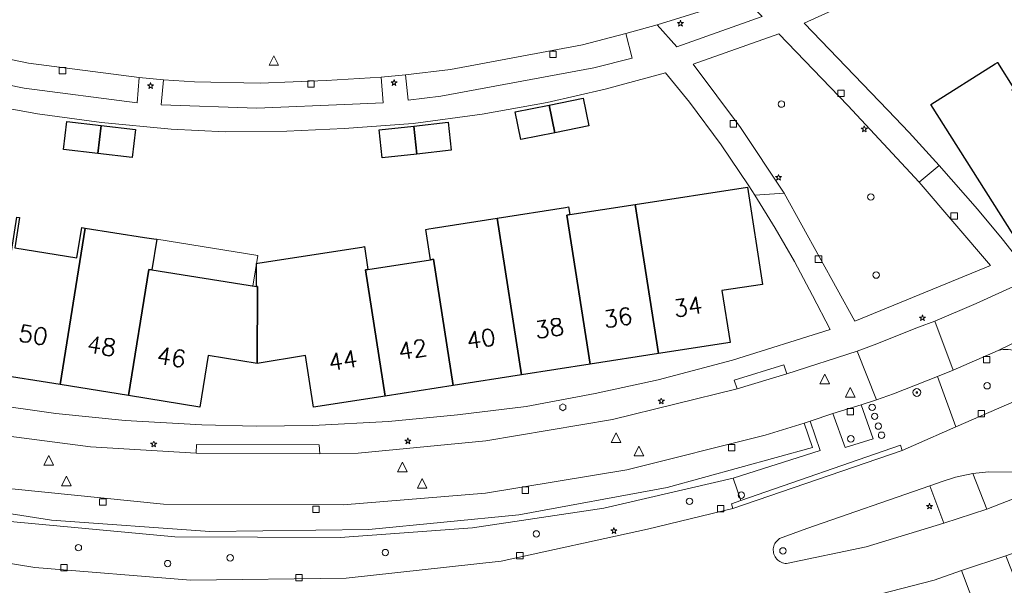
# Model space of a CAD drawing. Header units: metres. Extents: x 105376 to 107446, y 444190 to 447356.
# Tile 24 of 90: x 106527 to 106604, y 446305 to 446349. Entities that reach past the tile are written whole.
import ezdxf
from ezdxf.enums import TextEntityAlignment as Align

# ---------------------------------------------------------------- set-up
doc = ezdxf.new("R2010")
doc.units = ezdxf.units.M
doc.header["$MEASUREMENT"] = 0
for name, color, linetype, lineweight in [('begroeid terreindeel kenmerkpunt', 3, 'Continuous', 0), ('huisnummerreeks BGT', 7, 'Continuous', 0), ('luifel', 220, 'Continuous', 0), ('onbegroeid terreindeel vlak', 5, 'Continuous', 0), ('ondersteunend wegdeel vlak', 2, 'Continuous', 0), ('pand vlak gecombineerd BAG en BGT', 1, 'Continuous', 30), ('s_afsluitpaal', 7, 'Continuous', 0), ('s_boom', 7, 'Continuous', 0), ('s_brandkraan_brandput', 7, 'Continuous', 0), ('s_fietsenrek', 7, 'Continuous', 0), ('s_lantaarnpaal_lichtmast', 7, 'Continuous', 0), ('s_rioolput', 7, 'Continuous', 0), ('s_straatkolk_trottoirkolk', 7, 'Continuous', 0), ('s_verkeersbordpaal', 7, 'Continuous', 0), ('wegdeel vlak', 2, 'Continuous', 0)]:
    doc.layers.add(name, color=color, linetype=linetype, lineweight=lineweight)
doc.styles.get("Standard").update_dxf_attribs({"font": 'romans.shx'})

msp = doc.modelspace()

# ---------------------------------------------------------------- linework, layer by layer
at = {"layer": 'begroeid terreindeel kenmerkpunt', "flags": 128}
for points in [[(106585.245, 446349.255), (106578.599, 446346.897), (106577.053, 446348.614), (106581.012, 446349.833), (106583.7, 446350.863)], [(106585.245, 446349.255), (106578.599, 446346.897), (106577.053, 446348.614), (106581.012, 446349.833), (106583.7, 446350.863)], [(106579.856, 446345.559), (106586.536, 446347.906), (106591.921, 446342.326), (106597.484, 446336.356), (106603.037, 446329.853), (106592.47, 446325.532), (106586.952, 446335.494), (106583.546, 446340.626)], [(106579.856, 446345.559), (106586.536, 446347.906), (106591.921, 446342.326), (106597.484, 446336.356), (106603.037, 446329.853), (106592.47, 446325.532), (106586.952, 446335.494), (106583.546, 446340.626)], [(106607.039, 446320.187), (106600.322, 446317.289), (106598.895, 446321.202), (106600.122, 446321.697), (106603.632, 446323.236), (106603.824, 446323.284), (106604.02, 446323.314), (106604.218, 446323.323), (106604.416, 446323.313), (106604.613, 446323.284), (106604.805, 446323.235), (106604.991, 446323.167), (106605.17, 446323.081), (106605.339, 446322.978), (106605.497, 446322.859), (106605.643, 446322.724), (106605.775, 446322.576), (106605.891, 446322.415), (106605.991, 446322.244)], [(106607.039, 446320.187), (106600.322, 446317.289), (106598.895, 446321.202), (106600.122, 446321.697), (106603.632, 446323.236), (106603.824, 446323.284), (106604.02, 446323.314), (106604.218, 446323.323), (106604.416, 446323.313), (106604.613, 446323.284), (106604.805, 446323.235), (106604.991, 446323.167), (106605.17, 446323.081), (106605.339, 446322.978), (106605.497, 446322.859), (106605.643, 446322.724), (106605.775, 446322.576), (106605.891, 446322.415), (106605.991, 446322.244)], [(106592.95, 446319.01), (106593.882, 446316.358), (106591.696, 446315.659), (106590.742, 446318.312)], [(106592.95, 446319.01), (106593.882, 446316.358), (106591.696, 446315.659), (106590.742, 446318.312)], [(106598.633, 446305.338), (106600.778, 446306.088), (106602.573, 446301.324), (106602.605, 446301.257), (106599.717, 446300.374), (106590.002, 446298.316), (106580.136, 446297.184), (106545.718, 446295.363), (106546.381, 446296.142), (106547.112, 446296.856), (106547.907, 446297.5), (106548.758, 446298.067), (106549.658, 446298.553), (106550.197, 446298.637), (106550.221, 446299.364), (106558.791, 446299.797), (106575.655, 446301.175), (106583.41, 446301.996), (106591.083, 446303.386)], [(106598.633, 446305.338), (106600.778, 446306.088), (106602.573, 446301.324), (106602.605, 446301.257), (106599.717, 446300.374), (106590.002, 446298.316), (106580.136, 446297.184), (106545.718, 446295.363), (106546.381, 446296.142), (106547.112, 446296.856), (106547.907, 446297.5), (106548.758, 446298.067), (106549.658, 446298.553), (106550.197, 446298.637), (106550.221, 446299.364), (106558.791, 446299.797), (106575.655, 446301.175), (106583.41, 446301.996), (106591.083, 446303.386)]]:
    msp.add_lwpolyline(points, close=True, dxfattribs=at)
msp.add_lwpolyline([(106526.627, 446309.912), (106539.459, 446308.72), (106552.346, 446308.662), (106562.671, 446309.4), (106572.906, 446310.945), (106582.988, 446313.287), (106583.582, 446311.544), (106582.84, 446311.287), (106582.953, 446310.927), (106576.309, 446309.305), (106564.899, 446306.819), (106552.822, 446305.496), (106540.674, 446305.332), (106528.565, 446306.327), (106516.756, 446308.245)], dxfattribs=at)
msp.add_lwpolyline([(106526.627, 446309.912), (106539.459, 446308.72), (106552.346, 446308.662), (106562.671, 446309.4), (106572.906, 446310.945), (106582.988, 446313.287), (106583.582, 446311.544), (106582.84, 446311.287), (106582.953, 446310.927), (106576.309, 446309.305), (106564.899, 446306.819), (106552.822, 446305.496), (106540.674, 446305.332), (106528.565, 446306.327), (106516.756, 446308.245)], dxfattribs=at)
at = {"layer": 'luifel', "flags": 128}
msp.add_lwpolyline([(106538.056, 446331.899), (106545.922, 446330.641), (106545.541, 446328.259)], dxfattribs=at)
at = {"layer": 'onbegroeid terreindeel vlak', "flags": 128}
for points in [[(106604.891, 446330.724), (106603.939, 446331.925), (106602.025, 446334.243), (106599.021, 446337.666), (106596.687, 446340.22), (106595.027, 446341.966), (106588.513, 446348.75), (106593.672, 446351.103), (106598.286, 446353.375), (106603.378, 446356.132), (106608.181, 446359.217)], [(106604.851, 446343.656), (106603.569, 446345.685), (106603.406, 446345.582), (106598.372, 446342.399), (106604.84, 446332.188)], [(106523.175, 446342.681), (106528.762, 446341.684), (106533.757, 446341.006), (106539.181, 446340.489), (106543.38, 446340.275), (106548.189, 446340.336), (106552.657, 446340.533), (106558.051, 446340.926), (106563.412, 446341.654), (106568.484, 446342.56), (106573.007, 446343.595), (106577.697, 446344.874), (106579.576, 446342.589), (106582.038, 446339.266), (106584.199, 446336.062), (106584.667, 446335.33), (106586.24, 446332.776), (106587.745, 446330.178), (106589.167, 446327.53), (106590.542, 446324.869), (106582.919, 446322.471), (106577.119, 446320.934), (106572.225, 446319.875), (106566.835, 446318.863), (106561.491, 446318.208), (106556.115, 446317.704), (106550.217, 446317.382), (106545.813, 446317.342), (106541.58, 446317.428), (106535.587, 446317.777), (106530.201, 446318.311), (106524.871, 446319.067)], [(106525.217, 446321.422), (106530.519, 446320.571), (106535.864, 446319.713), (106541.41, 446318.823), (106542.069, 446322.849), (106545.888, 446322.224), (106549.637, 446322.849), (106550.266, 446318.808), (106555.859, 446319.679), (106561.165, 446320.505), (106566.492, 446321.334), (106571.824, 446322.164), (106577.161, 446322.995), (106582.734, 446323.862), (106582.104, 446327.897), (106585.265, 446328.39), (106584.084, 446335.975), (106575.347, 446334.614), (106570.241, 446333.83), (106570.153, 446334.419), (106569.921, 446334.385), (106569.922, 446334.383), (106564.584, 446333.542), (106559.598, 446332.764), (106559.265, 446332.712), (106559.014, 446332.673), (106559.378, 446330.31), (106554.516, 446329.538), (106554.514, 446329.546), (106554.513, 446329.554), (106554.237, 446331.327), (106554.047, 446331.297), (106546.438, 446330.111), (106545.921, 446330.03), (106545.822, 446330.015), (106545.825, 446328.214), (106537.675, 446329.517), (106538.056, 446331.899), (106537.833, 446331.934), (106537.099, 446332.05), (106532.487, 446332.779), (106532.219, 446332.822), (106531.839, 446330.452), (106527.001, 446331.227)]]:
    msp.add_lwpolyline(points, dxfattribs=at)
for points in [[(106571.727, 446340.748), (106571.278, 446342.902), (106568.638, 446342.366), (106565.986, 446341.827), (106566.424, 446339.671), (106569.075, 446340.21)], [(106533.727, 446340.778), (106531.05, 446341.089), (106530.793, 446338.904), (106533.473, 446338.593), (106536.149, 446338.282), (106536.406, 446340.467)], [(106561.009, 446338.837), (106560.766, 446341.024), (106558.082, 446340.726), (106555.398, 446340.428), (106555.625, 446338.24), (106558.317, 446338.539)]]:
    msp.add_lwpolyline(points, close=True, dxfattribs=at)
at = {"layer": 'ondersteunend wegdeel vlak', "flags": 128}
msp.add_lwpolyline([(106605.351, 446311.876), (106602.75, 446310.875), (106601.647, 446313.642), (106602.867, 446313.782), (106604.938, 446313.742)], dxfattribs=at)
msp.add_lwpolyline([(106605.351, 446311.876), (106602.75, 446310.875), (106601.647, 446313.642), (106602.867, 446313.782), (106604.938, 446313.742)], dxfattribs=at)
msp.add_lwpolyline([(106598.296, 446312.675), (106599.406, 446309.762), (106593.338, 446307.93), (106587.134, 446306.631), (106587.027, 446306.638), (106586.921, 446306.657), (106586.817, 446306.686), (106586.717, 446306.725), (106586.622, 446306.774), (106586.532, 446306.833), (106586.449, 446306.901), (106586.373, 446306.977), (106586.305, 446307.06), (106586.246, 446307.15), (106586.196, 446307.246), (106586.157, 446307.346), (106586.128, 446307.449), (106586.109, 446307.555), (106586.102, 446307.662), (106586.106, 446307.77), (106586.12, 446307.876), (106586.146, 446307.981), (106586.181, 446308.082), (106586.227, 446308.179), (106586.283, 446308.271), (106586.348, 446308.357), (106586.421, 446308.435), (106586.502, 446308.506), (106586.59, 446308.568), (106588.706, 446309.346)], close=True, dxfattribs=at)
msp.add_lwpolyline([(106598.296, 446312.675), (106599.406, 446309.762), (106593.338, 446307.93), (106587.134, 446306.631), (106587.027, 446306.638), (106586.921, 446306.657), (106586.817, 446306.686), (106586.717, 446306.725), (106586.622, 446306.774), (106586.532, 446306.833), (106586.449, 446306.901), (106586.373, 446306.977), (106586.305, 446307.06), (106586.246, 446307.15), (106586.196, 446307.246), (106586.157, 446307.346), (106586.128, 446307.449), (106586.109, 446307.555), (106586.102, 446307.662), (106586.106, 446307.77), (106586.12, 446307.876), (106586.146, 446307.981), (106586.181, 446308.082), (106586.227, 446308.179), (106586.283, 446308.271), (106586.348, 446308.357), (106586.421, 446308.435), (106586.502, 446308.506), (106586.59, 446308.568), (106588.706, 446309.346)], close=True, dxfattribs=at)
at = {"layer": 'pand vlak gecombineerd BAG en BGT', "flags": 128}
for points in [[(106603.406, 446345.582), (106603.569, 446345.685), (106604.851, 446343.656), (106604.688, 446343.56), (106609.873, 446335.381), (106604.84, 446332.188), (106598.372, 446342.399)], [(106603.406, 446345.582), (106603.569, 446345.685), (106604.851, 446343.656), (106604.688, 446343.56), (106609.873, 446335.381), (106604.84, 446332.188), (106598.372, 446342.399)], [(106566.424, 446339.671), (106565.986, 446341.827), (106568.638, 446342.366), (106569.075, 446340.21)], [(106566.424, 446339.671), (106565.986, 446341.827), (106568.638, 446342.366), (106569.075, 446340.21)], [(106569.075, 446340.21), (106568.638, 446342.366), (106571.278, 446342.902), (106571.727, 446340.748)], [(106569.075, 446340.21), (106568.638, 446342.366), (106571.278, 446342.902), (106571.727, 446340.748)], [(106533.473, 446338.593), (106530.793, 446338.904), (106531.05, 446341.089), (106533.727, 446340.778)], [(106533.473, 446338.593), (106530.793, 446338.904), (106531.05, 446341.089), (106533.727, 446340.778)], [(106536.406, 446340.467), (106536.149, 446338.282), (106533.473, 446338.593), (106533.727, 446340.778)], [(106536.406, 446340.467), (106536.149, 446338.282), (106533.473, 446338.593), (106533.727, 446340.778)], [(106555.625, 446338.24), (106555.398, 446340.428), (106558.082, 446340.726), (106558.317, 446338.539)], [(106555.625, 446338.24), (106555.398, 446340.428), (106558.082, 446340.726), (106558.317, 446338.539)], [(106558.317, 446338.539), (106558.082, 446340.726), (106560.766, 446341.024), (106561.009, 446338.837)], [(106558.317, 446338.539), (106558.082, 446340.726), (106560.766, 446341.024), (106561.009, 446338.837)], [(106577.161, 446322.995), (106575.347, 446334.614), (106584.084, 446335.975), (106585.265, 446328.39), (106582.104, 446327.897), (106582.734, 446323.862)], [(106577.161, 446322.995), (106575.347, 446334.614), (106584.084, 446335.975), (106585.265, 446328.39), (106582.104, 446327.897), (106582.734, 446323.862)], [(106571.824, 446322.164), (106570.014, 446333.792), (106570.241, 446333.83), (106575.347, 446334.614), (106577.161, 446322.995)], [(106571.824, 446322.164), (106570.014, 446333.792), (106570.241, 446333.83), (106575.347, 446334.614), (106577.161, 446322.995)], [(106569.922, 446334.383), (106569.921, 446334.385), (106570.153, 446334.419), (106570.241, 446333.83), (106570.014, 446333.792), (106571.824, 446322.164), (106566.492, 446321.334), (106564.584, 446333.542)], [(106569.922, 446334.383), (106569.921, 446334.385), (106570.153, 446334.419), (106570.241, 446333.83), (106570.014, 446333.792), (106571.824, 446322.164), (106566.492, 446321.334), (106564.584, 446333.542)], [(106525.217, 446321.422), (106527.16, 446333.632), (106527.367, 446333.599), (106527.001, 446331.227), (106531.839, 446330.452), (106532.219, 446332.822), (106532.487, 446332.779), (106530.519, 446320.571)], [(106525.217, 446321.422), (106527.16, 446333.632), (106527.367, 446333.599), (106527.001, 446331.227), (106531.839, 446330.452), (106532.219, 446332.822), (106532.487, 446332.779), (106530.519, 446320.571)], [(106566.492, 446321.334), (106561.165, 446320.505), (106559.633, 446330.349), (106559.378, 446330.31), (106559.014, 446332.673), (106559.265, 446332.712), (106559.598, 446332.764), (106564.584, 446333.542)], [(106566.492, 446321.334), (106561.165, 446320.505), (106559.633, 446330.349), (106559.378, 446330.31), (106559.014, 446332.673), (106559.265, 446332.712), (106559.598, 446332.764), (106564.584, 446333.542)], [(106530.519, 446320.571), (106532.487, 446332.779), (106537.099, 446332.05), (106537.833, 446331.934), (106538.056, 446331.899), (106537.675, 446329.517), (106537.448, 446329.543), (106535.864, 446319.713)], [(106530.519, 446320.571), (106532.487, 446332.779), (106537.099, 446332.05), (106537.833, 446331.934), (106538.056, 446331.899), (106537.675, 446329.517), (106537.448, 446329.543), (106535.864, 446319.713)], [(106545.888, 446322.224), (106545.913, 446328.214), (106545.825, 446328.214), (106545.822, 446330.015), (106545.921, 446330.03), (106546.438, 446330.111), (106554.047, 446331.297), (106554.237, 446331.327), (106554.513, 446329.554), (106554.514, 446329.546), (106554.325, 446329.516), (106555.859, 446319.679), (106550.266, 446318.808), (106549.637, 446322.849)], [(106545.888, 446322.224), (106545.913, 446328.214), (106545.825, 446328.214), (106545.822, 446330.015), (106545.921, 446330.03), (106546.438, 446330.111), (106554.047, 446331.297), (106554.237, 446331.327), (106554.513, 446329.554), (106554.514, 446329.546), (106554.325, 446329.516), (106555.859, 446319.679), (106550.266, 446318.808), (106549.637, 446322.849)], [(106555.859, 446319.679), (106554.325, 446329.516), (106554.514, 446329.546), (106554.516, 446329.538), (106559.378, 446330.31), (106559.633, 446330.349), (106561.165, 446320.505)], [(106555.859, 446319.679), (106554.325, 446329.516), (106554.514, 446329.546), (106554.516, 446329.538), (106559.378, 446330.31), (106559.633, 446330.349), (106561.165, 446320.505)], [(106535.864, 446319.713), (106537.448, 446329.543), (106537.675, 446329.517), (106545.825, 446328.214), (106545.913, 446328.214), (106545.888, 446322.224), (106542.069, 446322.849), (106541.41, 446318.823)], [(106535.864, 446319.713), (106537.448, 446329.543), (106537.675, 446329.517), (106545.825, 446328.214), (106545.913, 446328.214), (106545.888, 446322.224), (106542.069, 446322.849), (106541.41, 446318.823)]]:
    msp.add_lwpolyline(points, close=True, dxfattribs=at)
at = {"layer": 's_afsluitpaal', "color": 7, "linetype": 'Continuous', "lineweight": 0, "flags": 128}
for points in [[(106596.99, 446319.96, 1), (106597.59, 446319.96, 1)], [(106597.227, 446319.96, 1), (106597.352, 446319.96, 1)]]:
    msp.add_lwpolyline(points, format="xyb", close=True, dxfattribs=at)
at = {"layer": 's_boom', "color": 251, "linetype": 'Continuous', "lineweight": 0, "flags": 128}
for points in [[(106586.486, 446342.439, 1), (106586.986, 446342.439, 1)], [(106593.452, 446335.197, 1), (106593.952, 446335.197, 1)], [(106593.873, 446329.113, 1), (106594.373, 446329.113, 1)], [(106602.516, 446320.483, 1), (106603.016, 446320.483, 1)], [(106591.898, 446316.349, 1), (106592.398, 446316.349, 1)], [(106579.326, 446311.477, 1), (106579.826, 446311.477, 1)], [(106567.388, 446308.936, 1), (106567.888, 446308.936, 1)], [(106531.7, 446307.861, 1), (106532.2, 446307.861, 1)], [(106555.622, 446307.481, 1), (106556.122, 446307.481, 1)], [(106543.529, 446307.069, 1), (106544.029, 446307.069, 1)]]:
    msp.add_lwpolyline(points, format="xyb", close=True, dxfattribs=at)
at = {"layer": 's_brandkraan_brandput', "color": 7, "linetype": 'Continuous', "lineweight": 0, "flags": 128}
msp.add_lwpolyline([(106569.464, 446318.949), (106569.464, 446318.675), (106569.702, 446318.537), (106569.94, 446318.675), (106569.94, 446318.949), (106569.702, 446319.087)], close=True, dxfattribs=at)
at = {"layer": 's_fietsenrek', "color": 7, "linetype": 'Continuous', "lineweight": 0, "flags": 128}
for points in [[(106593.556, 446318.802, 1), (106594.056, 446318.802, 1)], [(106593.752, 446318.099, 1), (106594.252, 446318.099, 1)], [(106594.042, 446317.338, 1), (106594.542, 446317.338, 1)], [(106594.292, 446316.626, 1), (106594.792, 446316.626, 1)]]:
    msp.add_lwpolyline(points, format="xyb", close=True, dxfattribs=at)
at = {"layer": 's_lantaarnpaal_lichtmast', "color": 7, "linetype": 'Continuous', "lineweight": 0, "flags": 128}
for points in [[(106578.812, 446348.803), (106578.63, 446348.803), (106578.777, 446348.696), (106578.721, 446348.524), (106578.868, 446348.63), (106579.015, 446348.524), (106578.959, 446348.696), (106579.106, 446348.803), (106578.924, 446348.803), (106578.868, 446348.976)], [(106537.517, 446343.945), (106537.335, 446343.945), (106537.482, 446343.838), (106537.426, 446343.666), (106537.573, 446343.772), (106537.72, 446343.666), (106537.664, 446343.838), (106537.811, 446343.945), (106537.629, 446343.945), (106537.573, 446344.118)], [(106556.495, 446344.18), (106556.313, 446344.18), (106556.46, 446344.073), (106556.404, 446343.901), (106556.551, 446344.007), (106556.698, 446343.901), (106556.642, 446344.073), (106556.789, 446344.18), (106556.607, 446344.18), (106556.551, 446344.353)], [(106593.142, 446340.565), (106592.96, 446340.565), (106593.107, 446340.458), (106593.051, 446340.286), (106593.198, 446340.392), (106593.345, 446340.286), (106593.289, 446340.458), (106593.436, 446340.565), (106593.254, 446340.565), (106593.198, 446340.738)], [(106586.455, 446336.791), (106586.273, 446336.791), (106586.42, 446336.684), (106586.364, 446336.512), (106586.511, 446336.618), (106586.658, 446336.512), (106586.602, 446336.684), (106586.749, 446336.791), (106586.567, 446336.791), (106586.511, 446336.964)], [(106597.672, 446325.84), (106597.49, 446325.84), (106597.637, 446325.733), (106597.581, 446325.561), (106597.728, 446325.667), (106597.875, 446325.561), (106597.819, 446325.733), (106597.966, 446325.84), (106597.784, 446325.84), (106597.728, 446326.013)], [(106577.319, 446319.356), (106577.137, 446319.356), (106577.284, 446319.249), (106577.228, 446319.077), (106577.375, 446319.183), (106577.522, 446319.077), (106577.466, 446319.249), (106577.613, 446319.356), (106577.431, 446319.356), (106577.375, 446319.529)], [(106537.761, 446316), (106537.579, 446316), (106537.726, 446315.893), (106537.67, 446315.721), (106537.817, 446315.827), (106537.964, 446315.721), (106537.908, 446315.893), (106538.055, 446316), (106537.873, 446316), (106537.817, 446316.173)], [(106557.57, 446316.249), (106557.388, 446316.249), (106557.535, 446316.142), (106557.479, 446315.97), (106557.626, 446316.076), (106557.773, 446315.97), (106557.717, 446316.142), (106557.864, 446316.249), (106557.682, 446316.249), (106557.626, 446316.422)], [(106598.224, 446311.161), (106598.042, 446311.161), (106598.189, 446311.054), (106598.133, 446310.882), (106598.28, 446310.988), (106598.427, 446310.882), (106598.371, 446311.054), (106598.518, 446311.161), (106598.336, 446311.161), (106598.28, 446311.334)], [(106573.629, 446309.25), (106573.447, 446309.25), (106573.594, 446309.143), (106573.538, 446308.971), (106573.685, 446309.077), (106573.832, 446308.971), (106573.776, 446309.143), (106573.923, 446309.25), (106573.741, 446309.25), (106573.685, 446309.423)]]:
    msp.add_lwpolyline(points, close=True, dxfattribs=at)
at = {"layer": 's_rioolput', "color": 7, "linetype": 'Continuous', "lineweight": 0, "flags": 128}
for points in [[(106546.806, 446345.464), (106547.556, 446345.464), (106547.181, 446346.214)], [(106589.736, 446320.631), (106590.486, 446320.631), (106590.111, 446321.381)], [(106591.727, 446319.588), (106592.477, 446319.588), (106592.102, 446320.338)], [(106573.479, 446316.059), (106574.229, 446316.059), (106573.854, 446316.809)], [(106575.254, 446315.021), (106576.004, 446315.021), (106575.629, 446315.771)], [(106529.265, 446314.306), (106530.015, 446314.306), (106529.64, 446315.056)], [(106556.82, 446313.787), (106557.57, 446313.787), (106557.195, 446314.537)], [(106530.642, 446312.681), (106531.392, 446312.681), (106531.017, 446313.431)], [(106558.365, 446312.501), (106559.115, 446312.501), (106558.74, 446313.251)]]:
    msp.add_lwpolyline(points, close=True, dxfattribs=at)
at = {"layer": 's_straatkolk_trottoirkolk', "color": 7, "linetype": 'Continuous', "lineweight": 0, "flags": 128}
for points in [[(106568.681, 446346.569), (106569.181, 446346.569), (106569.181, 446346.069), (106568.681, 446346.069)], [(106530.46, 446345.299), (106530.96, 446345.299), (106530.96, 446344.799), (106530.46, 446344.799)], [(106549.829, 446344.258), (106550.329, 446344.258), (106550.329, 446343.758), (106549.829, 446343.758)], [(106591.138, 446343.523), (106591.638, 446343.523), (106591.638, 446343.023), (106591.138, 446343.023)], [(106582.736, 446341.15), (106583.236, 446341.15), (106583.236, 446340.65), (106582.736, 446340.65)], [(106599.952, 446333.967), (106600.452, 446333.967), (106600.452, 446333.467), (106599.952, 446333.467)], [(106589.378, 446330.604), (106589.878, 446330.604), (106589.878, 446330.104), (106589.378, 446330.104)], [(106602.487, 446322.76), (106602.987, 446322.76), (106602.987, 446322.26), (106602.487, 446322.26)], [(106591.862, 446318.714), (106592.362, 446318.714), (106592.362, 446318.214), (106591.862, 446318.214)], [(106602.068, 446318.564), (106602.568, 446318.564), (106602.568, 446318.064), (106602.068, 446318.064)], [(106582.612, 446315.899), (106583.112, 446315.899), (106583.112, 446315.399), (106582.612, 446315.399)], [(106566.52, 446312.594), (106567.02, 446312.594), (106567.02, 446312.094), (106566.52, 446312.094)], [(106533.6, 446311.681), (106534.1, 446311.681), (106534.1, 446311.181), (106533.6, 446311.181)], [(106550.214, 446311.111), (106550.714, 446311.111), (106550.714, 446310.611), (106550.214, 446310.611)], [(106581.757, 446311.155), (106582.257, 446311.155), (106582.257, 446310.655), (106581.757, 446310.655)], [(106566.103, 446307.485), (106566.603, 446307.485), (106566.603, 446306.985), (106566.103, 446306.985)], [(106530.577, 446306.563), (106531.077, 446306.563), (106531.077, 446306.063), (106530.577, 446306.063)], [(106548.885, 446305.785), (106549.385, 446305.785), (106549.385, 446305.285), (106548.885, 446305.285)]]:
    msp.add_lwpolyline(points, close=True, dxfattribs=at)
at = {"layer": 's_verkeersbordpaal', "color": 7, "linetype": 'Continuous', "lineweight": 0, "flags": 128}
for points in [[(106583.366, 446311.955, 1), (106583.866, 446311.955, 1)], [(106586.605, 446307.612, 1), (106587.105, 446307.612, 1)], [(106538.658, 446306.626, 1), (106539.158, 446306.626, 1)]]:
    msp.add_lwpolyline(points, format="xyb", close=True, dxfattribs=at)
at = {"layer": 'wegdeel vlak', "flags": 128}
for points in [[(106684.832, 446374.561), (106678.507, 446368.373), (106667.062, 446356.986), (106651.594, 446341.277), (106644.762, 446333.907), (106641.039, 446330.049), (106639.684, 446328.769), (106638.121, 446327.409), (106627.074, 446318.822), (106623.053, 446316.252), (106622.49, 446315.886), (106614.801, 446311.685), (106606.786, 446308.144), (106604.237, 446307.238), (106600.778, 446306.088), (106598.633, 446305.338), (106591.083, 446303.386)], [(106593.672, 446351.103), (106588.513, 446348.75), (106595.027, 446341.966), (106596.687, 446340.22), (106599.021, 446337.666), (106597.484, 446336.356), (106591.921, 446342.326), (106586.536, 446347.906), (106579.856, 446345.559), (106583.546, 446340.626), (106586.952, 446335.494), (106584.667, 446335.33), (106584.199, 446336.062), (106582.038, 446339.266), (106579.576, 446342.589), (106577.697, 446344.874), (106573.007, 446343.595), (106568.484, 446342.56), (106563.412, 446341.654), (106558.051, 446340.926), (106552.657, 446340.533), (106548.189, 446340.336), (106543.38, 446340.275), (106539.181, 446340.489), (106533.757, 446341.006), (106528.762, 446341.684), (106523.175, 446342.681)], [(106593.672, 446351.103), (106588.513, 446348.75), (106595.027, 446341.966), (106596.687, 446340.22), (106599.021, 446337.666), (106597.484, 446336.356), (106591.921, 446342.326), (106586.536, 446347.906), (106579.856, 446345.559), (106583.546, 446340.626), (106586.952, 446335.494), (106584.667, 446335.33), (106584.199, 446336.062), (106582.038, 446339.266), (106579.576, 446342.589), (106577.697, 446344.874), (106573.007, 446343.595), (106568.484, 446342.56), (106563.412, 446341.654), (106558.051, 446340.926), (106552.657, 446340.533), (106548.189, 446340.336), (106543.38, 446340.275), (106539.181, 446340.489), (106533.757, 446341.006), (106528.762, 446341.684), (106523.175, 446342.681)], [(106519.019, 446345.46), (106527.717, 446343.679), (106536.523, 446342.546), (106536.694, 446344.507), (106538.588, 446344.336), (106538.404, 446342.383), (106545.862, 446342.112), (106553.319, 446342.43), (106555.701, 446342.538), (106555.54, 446344.55), (106557.428, 446344.728), (106557.637, 446342.743), (106560.182, 446343.056), (106572.106, 446345.258), (106575.107, 446346.026), (106574.603, 446347.937), (106577.053, 446348.614), (106578.599, 446346.897), (106585.245, 446349.255)], [(106519.019, 446345.46), (106527.717, 446343.679), (106536.523, 446342.546), (106536.694, 446344.507), (106538.588, 446344.336), (106538.404, 446342.383), (106545.862, 446342.112), (106553.319, 446342.43), (106555.701, 446342.538), (106555.54, 446344.55), (106557.428, 446344.728), (106557.637, 446342.743), (106560.182, 446343.056), (106572.106, 446345.258), (106575.107, 446346.026), (106574.603, 446347.937), (106577.053, 446348.614), (106578.599, 446346.897), (106585.245, 446349.255)], [(106581.012, 446349.833), (106577.053, 446348.614), (106574.603, 446347.937), (106571.243, 446347.062), (106560.946, 446345.144), (106557.428, 446344.728), (106555.54, 446344.55), (106551.25, 446344.284), (106546.124, 446344.067), (106540.995, 446344.18), (106538.588, 446344.336), (106536.694, 446344.507), (106528.061, 446345.634), (106519.535, 446347.394)], [(106581.012, 446349.833), (106577.053, 446348.614), (106574.603, 446347.937), (106571.243, 446347.062), (106560.946, 446345.144), (106557.428, 446344.728), (106555.54, 446344.55), (106551.25, 446344.284), (106546.124, 446344.067), (106540.995, 446344.18), (106538.588, 446344.336), (106536.694, 446344.507), (106528.061, 446345.634), (106519.535, 446347.394)], [(106524.871, 446319.067), (106530.201, 446318.311), (106535.587, 446317.777), (106541.58, 446317.428), (106545.813, 446317.342), (106550.217, 446317.382), (106556.115, 446317.704), (106561.491, 446318.208), (106566.835, 446318.863), (106572.225, 446319.875), (106577.119, 446320.934), (106582.919, 446322.471), (106590.542, 446324.869), (106589.167, 446327.53), (106587.745, 446330.178), (106586.24, 446332.776), (106584.667, 446335.33), (106586.952, 446335.494), (106592.47, 446325.532), (106603.037, 446329.853), (106597.484, 446336.356), (106599.021, 446337.666), (106602.025, 446334.243), (106603.939, 446331.925), (106604.891, 446330.724)], [(106524.871, 446319.067), (106530.201, 446318.311), (106535.587, 446317.777), (106541.58, 446317.428), (106545.813, 446317.342), (106550.217, 446317.382), (106556.115, 446317.704), (106561.491, 446318.208), (106566.835, 446318.863), (106572.225, 446319.875), (106577.119, 446320.934), (106582.919, 446322.471), (106590.542, 446324.869), (106589.167, 446327.53), (106587.745, 446330.178), (106586.24, 446332.776), (106584.667, 446335.33), (106586.952, 446335.494), (106592.47, 446325.532), (106603.037, 446329.853), (106597.484, 446336.356), (106599.021, 446337.666), (106602.025, 446334.243), (106603.939, 446331.925), (106604.891, 446330.724)], [(106607.504, 446329.446), (106601.915, 446326.892), (106598.69, 446325.526), (106597.426, 446325.048), (106593.968, 446323.68), (106592.636, 446323.181), (106587.148, 446321.411), (106586.913, 446322.123), (106583.056, 446320.92), (106583.276, 446320.234), (106573.565, 446317.852), (106563.707, 446316.181), (106553.754, 446315.23), (106550.766, 446315.174), (106550.723, 446315.882), (106541.164, 446315.904), (106541.128, 446315.221), (106532.891, 446315.736), (106524.706, 446316.798)], [(106607.504, 446329.446), (106601.915, 446326.892), (106598.69, 446325.526), (106597.426, 446325.048), (106593.968, 446323.68), (106592.636, 446323.181), (106587.148, 446321.411), (106586.913, 446322.123), (106583.056, 446320.92), (106583.276, 446320.234), (106573.565, 446317.852), (106563.707, 446316.181), (106553.754, 446315.23), (106550.766, 446315.174), (106550.723, 446315.882), (106541.164, 446315.904), (106541.128, 446315.221), (106532.891, 446315.736), (106524.706, 446316.798)], [(106607.421, 446325.068), (106603.632, 446323.236), (106600.122, 446321.697), (106598.69, 446325.526), (106601.915, 446326.892), (106607.504, 446329.446)], [(106607.421, 446325.068), (106603.632, 446323.236), (106600.122, 446321.697), (106598.69, 446325.526), (106601.915, 446326.892), (106607.504, 446329.446)], [(106604.218, 446323.323), (106604.02, 446323.314), (106603.824, 446323.284), (106603.632, 446323.236), (106607.421, 446325.068)], [(106604.218, 446323.323), (106604.02, 446323.314), (106603.824, 446323.284), (106603.632, 446323.236), (106607.421, 446325.068)], [(106516.756, 446308.245), (106528.565, 446306.327), (106540.674, 446305.332), (106552.822, 446305.496), (106564.899, 446306.819), (106576.309, 446309.305), (106582.953, 446310.927), (106596.145, 446315.428), (106597.026, 446315.82), (106600.322, 446317.289), (106607.039, 446320.187)], [(106517.602, 446311.936), (106529.84, 446310.017), (106542.196, 446309.131), (106554.582, 446309.286), (106566.281, 446310.411), (106577.838, 446312.548), (106589.166, 446315.681), (106588.51, 446317.567), (106588.99, 446317.727), (106589.753, 446315.431), (106582.988, 446313.287), (106572.906, 446310.945), (106562.671, 446309.4), (106552.346, 446308.662), (106539.459, 446308.72), (106526.627, 446309.912)], [(106517.602, 446311.936), (106529.84, 446310.017), (106542.196, 446309.131), (106554.582, 446309.286), (106566.281, 446310.411), (106577.838, 446312.548), (106589.166, 446315.681), (106588.51, 446317.567), (106588.99, 446317.727), (106589.753, 446315.431), (106582.988, 446313.287), (106572.906, 446310.945), (106562.671, 446309.4), (106552.346, 446308.662), (106539.459, 446308.72), (106526.627, 446309.912)], [(106524.672, 446312.66), (106538.592, 446311.259), (106552.583, 446311.207), (106563.687, 446312.107), (106574.678, 446313.921), (106585.482, 446316.637), (106588.51, 446317.567), (106589.166, 446315.681), (106577.838, 446312.548), (106566.281, 446310.411), (106554.582, 446309.286), (106542.196, 446309.131), (106529.84, 446310.017), (106517.602, 446311.936)], [(106524.672, 446312.66), (106538.592, 446311.259), (106552.583, 446311.207), (106563.687, 446312.107), (106574.678, 446313.921), (106585.482, 446316.637), (106588.51, 446317.567), (106589.166, 446315.681), (106577.838, 446312.548), (106566.281, 446310.411), (106554.582, 446309.286), (106542.196, 446309.131), (106529.84, 446310.017), (106517.602, 446311.936)], [(106604.938, 446313.742), (106602.867, 446313.782), (106601.647, 446313.642), (106600.302, 446313.348), (106599.256, 446313.027), (106598.296, 446312.675), (106588.706, 446309.346), (106586.59, 446308.568), (106586.502, 446308.506), (106586.421, 446308.435), (106586.348, 446308.357), (106586.283, 446308.271), (106586.227, 446308.179), (106586.181, 446308.082), (106586.146, 446307.981), (106586.12, 446307.876), (106586.106, 446307.77), (106586.102, 446307.662), (106586.109, 446307.555), (106586.128, 446307.449), (106586.157, 446307.346), (106586.196, 446307.246), (106586.246, 446307.15), (106586.305, 446307.06), (106586.373, 446306.977), (106586.449, 446306.901), (106586.532, 446306.833), (106586.622, 446306.774), (106586.717, 446306.725), (106586.817, 446306.686), (106586.921, 446306.657), (106587.027, 446306.638), (106587.134, 446306.631), (106593.338, 446307.93), (106599.406, 446309.762), (106602.75, 446310.875), (106605.351, 446311.876)]]:
    msp.add_lwpolyline(points, dxfattribs=at)
for points in [[(106557.428, 446344.728), (106560.946, 446345.144), (106571.243, 446347.062), (106574.603, 446347.937), (106575.107, 446346.026), (106572.106, 446345.258), (106560.182, 446343.056), (106557.637, 446342.743)], [(106557.428, 446344.728), (106560.946, 446345.144), (106571.243, 446347.062), (106574.603, 446347.937), (106575.107, 446346.026), (106572.106, 446345.258), (106560.182, 446343.056), (106557.637, 446342.743)], [(106536.523, 446342.546), (106527.717, 446343.679), (106519.019, 446345.46), (106519.535, 446347.394), (106528.061, 446345.634), (106536.694, 446344.507)], [(106536.523, 446342.546), (106527.717, 446343.679), (106519.019, 446345.46), (106519.535, 446347.394), (106528.061, 446345.634), (106536.694, 446344.507)], [(106538.404, 446342.383), (106538.588, 446344.336), (106540.995, 446344.18), (106546.124, 446344.067), (106551.25, 446344.284), (106555.54, 446344.55), (106555.701, 446342.538), (106553.319, 446342.43), (106545.862, 446342.112)], [(106538.404, 446342.383), (106538.588, 446344.336), (106540.995, 446344.18), (106546.124, 446344.067), (106551.25, 446344.284), (106555.54, 446344.55), (106555.701, 446342.538), (106553.319, 446342.43), (106545.862, 446342.112)], [(106595.479, 446319.864), (106594.156, 446319.392), (106592.636, 446323.181), (106593.968, 446323.68), (106597.426, 446325.048), (106598.69, 446325.526), (106600.122, 446321.697), (106598.895, 446321.202)], [(106595.479, 446319.864), (106594.156, 446319.392), (106592.636, 446323.181), (106593.968, 446323.68), (106597.426, 446325.048), (106598.69, 446325.526), (106600.122, 446321.697), (106598.895, 446321.202)], [(106524.706, 446316.798), (106532.891, 446315.736), (106541.128, 446315.221), (106550.766, 446315.174), (106553.754, 446315.23), (106563.707, 446316.181), (106573.565, 446317.852), (106583.276, 446320.234), (106587.148, 446321.411), (106592.636, 446323.181), (106594.156, 446319.392), (106592.95, 446319.01), (106590.742, 446318.312), (106588.99, 446317.727), (106588.51, 446317.567), (106585.482, 446316.637), (106574.678, 446313.921), (106563.687, 446312.107), (106552.583, 446311.207), (106538.592, 446311.259), (106524.672, 446312.66), (106523.902, 446312.827)], [(106524.706, 446316.798), (106532.891, 446315.736), (106541.128, 446315.221), (106550.766, 446315.174), (106553.754, 446315.23), (106563.707, 446316.181), (106573.565, 446317.852), (106583.276, 446320.234), (106587.148, 446321.411), (106592.636, 446323.181), (106594.156, 446319.392), (106592.95, 446319.01), (106590.742, 446318.312), (106588.99, 446317.727), (106588.51, 446317.567), (106585.482, 446316.637), (106574.678, 446313.921), (106563.687, 446312.107), (106552.583, 446311.207), (106538.592, 446311.259), (106524.672, 446312.66), (106523.902, 446312.827)], [(106583.276, 446320.234), (106583.056, 446320.92), (106586.913, 446322.123), (106587.148, 446321.411)], [(106583.276, 446320.234), (106583.056, 446320.92), (106586.913, 446322.123), (106587.148, 446321.411)], [(106598.895, 446321.202), (106600.322, 446317.289), (106597.026, 446315.82), (106596.145, 446315.428), (106596.011, 446315.855), (106583.582, 446311.544), (106582.988, 446313.287), (106589.753, 446315.431), (106588.99, 446317.727), (106590.742, 446318.312), (106591.696, 446315.659), (106593.882, 446316.358), (106592.95, 446319.01), (106594.156, 446319.392), (106595.479, 446319.864)], [(106598.895, 446321.202), (106600.322, 446317.289), (106597.026, 446315.82), (106596.145, 446315.428), (106596.011, 446315.855), (106583.582, 446311.544), (106582.988, 446313.287), (106589.753, 446315.431), (106588.99, 446317.727), (106590.742, 446318.312), (106591.696, 446315.659), (106593.882, 446316.358), (106592.95, 446319.01), (106594.156, 446319.392), (106595.479, 446319.864)], [(106541.164, 446315.904), (106550.723, 446315.882), (106550.766, 446315.174), (106541.128, 446315.221)], [(106541.164, 446315.904), (106550.723, 446315.882), (106550.766, 446315.174), (106541.128, 446315.221)], [(106582.84, 446311.287), (106583.582, 446311.544), (106596.011, 446315.855), (106596.145, 446315.428), (106582.953, 446310.927)], [(106582.84, 446311.287), (106583.582, 446311.544), (106596.011, 446315.855), (106596.145, 446315.428), (106582.953, 446310.927)], [(106599.256, 446313.027), (106600.302, 446313.348), (106601.647, 446313.642), (106602.75, 446310.875), (106599.406, 446309.762), (106598.296, 446312.675)], [(106599.256, 446313.027), (106600.302, 446313.348), (106601.647, 446313.642), (106602.75, 446310.875), (106599.406, 446309.762), (106598.296, 446312.675)], [(106602.573, 446301.324), (106600.778, 446306.088), (106604.237, 446307.238), (106606.093, 446302.511)], [(106602.573, 446301.324), (106600.778, 446306.088), (106604.237, 446307.238), (106606.093, 446302.511)]]:
    msp.add_lwpolyline(points, close=True, dxfattribs=at)

# ---------------------------------------------------------------- texts
at = {"layer": 'huisnummerreeks BGT'}
for s, rotation, p in [('34', 8.8, (106579.444, 446326.651)), ('36', 8.8, (106573.989, 446325.802)), ('38', 8.8, (106568.655, 446324.972)), ('50', 350.9, (106528.432, 446324.442)), ('40', 8.8, (106563.325, 446324.142)), ('48', 350.9, (106533.755, 446323.587)), ('42', 8.8, (106558.008, 446323.315)), ('46', 350.9, (106539.201, 446322.713)), ('44', 8.8, (106552.559, 446322.466))]:
    msp.add_text(s, height=1.3229, rotation=rotation, dxfattribs=at).set_placement(p, align=Align.MIDDLE_CENTER)

doc.saveas('drawing.dxf')
